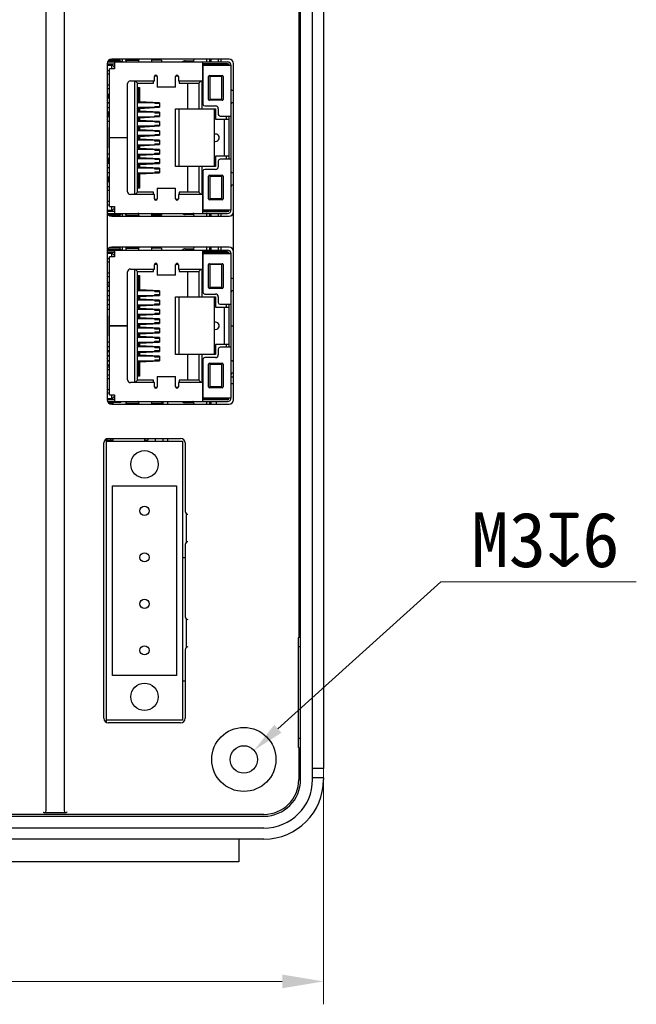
# Model space of a CAD drawing. Header units: millimetres. Extents: x 14 to 562, y 27 to 318.
# Tile 11 of 16: x 109 to 176, y 80 to 188. Entities that reach past the tile are written whole.
import ezdxf

# ---------------------------------------------------------------- set-up
doc = ezdxf.new("R2010")
doc.units = ezdxf.units.MM
doc.header["$LTSCALE"] = 32.67
doc.header["$PDMODE"] = 3
doc.header["$PDSIZE"] = 8
doc.layers.get('0').update_dxf_attribs({"linetype": 'CONTINUOUS', "lineweight": 30})
doc.layers.get('Defpoints').update_dxf_attribs({"linetype": 'CONTINUOUS'})
doc.layers.add('00_COMPONENTS', color=7, linetype='CONTINUOUS')
doc.layers.add('51__DRAFT_DIMS', color=7, linetype='CONTINUOUS')
doc.styles.get("Standard").update_dxf_attribs({"font": 'simfang.ttf'})
doc.dimstyles.new('AM_ISO$3', dxfattribs={"dimtxt": 6, "dimasz": 3.5, "dimexe": 1, "dimexo": 1, "dimgap": 1.5, "dimtad": 1, "dimtoh": 1, "dimdsep": 46, "dimtxsty": 'STANDARD', "dimcen": 0, "dimclrd": 8, "dimclre": 8, "dimclrt": 7, "dimadec": 0, "dimazin": 2, "dimtp": 0.1, "dimtm": 0.1, "dimtfac": 0.71, "dimtofl": 0, "dimtmove": 1, "dimatfit": 0, "dimfxl": 1, "dimlwd": 15, "dimlwe": 15, "dimarcsym": 1})
doc.dimstyles.new('DIMSTYLE_2', dxfattribs={"dimtxt": 6, "dimasz": 4.5, "dimexe": 2.5, "dimexo": 0, "dimtad": 1, "dimdsep": 46, "dimtxsty": 'STANDARD', "dimblk": '_FILLED', "dimcen": 0.09, "dimclrd": 8, "dimclre": 8, "dimclrt": 7, "dimadec": 0, "dimazin": 0, "dimtp": 0.001, "dimtm": 0.001, "dimtfac": 1, "dimtmove": 1, "dimatfit": 2, "dimldrblk": '_FILLED', "dimfxl": 1, "dimtolj": 1, "dimlwd": 15, "dimlwe": 15, "dimarcsym": 0})

# ---------------------------------------------------------------- blocks, each defined once
blk = doc.blocks.new('_FILLED')
at = {"color": 0, "linetype": 'ByBlock'}
blk.add_solid([(0, 0), (-1, 0.167), (-1, -0.167)], dxfattribs=at)
blk = doc.blocks.new('*D5')
at = {"layer": '51__DRAFT_DIMS', "color": 8, "lineweight": 15, "transparency": 16777216}
for p, q in [((36.8, 179.16), (36.8, 80.11)), ((142.3, 105.86), (142.3, 80.11)), ((41.3, 82.61), (137.8, 82.61))]:
    blk.add_line(p, q, dxfattribs=at)
at = {"layer": 'Defpoints', "color": 0, "lineweight": 15, "transparency": 16777216}
for p in [(36.8, 179.16), (142.3, 105.86), (142.3, 82.61)]:
    blk.add_point(p, dxfattribs=at)
at = {"layer": '51__DRAFT_DIMS', "color": 8, "lineweight": 15, "transparency": 16777216, "xscale": 4.5, "yscale": 4.5, "zscale": 4.5, "rotation": 180}
blk.add_blockref('_FILLED', (36.8, 82.61), dxfattribs=at)
at = {"layer": '51__DRAFT_DIMS', "color": 8, "lineweight": 15, "transparency": 16777216, "xscale": 4.5, "yscale": 4.5, "zscale": 4.5}
blk.add_blockref('_FILLED', (142.3, 82.61), dxfattribs=at)
at = {"layer": '51__DRAFT_DIMS', "color": 7, "transparency": 16777216, "insert": (89.63, 89.34), "char_height": 6, "attachment_point": 2}
blk.add_mtext('\\A1;105.5', dxfattribs=at)
blk = doc.blocks.new('*D13')
at = {"layer": '51__DRAFT_DIMS', "color": 8, "linetype": 'ByBlock', "lineweight": 15}
for p in [(137.31, 110.21), (176.45, 126.26)]:
    blk.add_line(p, (155.1, 126.26), dxfattribs=at)
at = {"layer": '51__DRAFT_DIMS', "color": 8}
blk.add_solid([(136.92, 110.64), (137.7, 109.77), (134.72, 107.86)], dxfattribs=at)
at = {"layer": 'Defpoints', "color": 0}
for p in [(134.72, 107.86), (132.49, 105.85)]:
    blk.add_point(p, dxfattribs=at)
at = {"layer": '51__DRAFT_DIMS', "color": 7, "insert": (166.53, 130.82), "char_height": 6, "attachment_point": 5}
blk.add_mtext('\\A1;{M3{\\fgdt;x}6}', dxfattribs=at)

msp = doc.modelspace()

# ---------------------------------------------------------------- linework, layer by layer
at = {"layer": '00_COMPONENTS', "color": 7}
for p, q in [((112.001, 101.283), (112.001, 291.034)), ((114.001, 291.034), (114.001, 101.283)), ((139.801, 104.659), (139.801, 287.659)), ((141.101, 104.659), (141.101, 287.659)), ((142.301, 287.659), (142.301, 105.859)), ((139.601, 272.159), (139.601, 120.159)), ((118.671, 182.871), (118.671, 146.161)), ((118.709, 183.059), (131.811, 183.059)), ((118.765, 183.159), (120.021, 183.159)), ((118.878, 183.274), (120.071, 183.274)), ((118.895, 183.284), (120.071, 183.284)), ((131.983, 183.371), (119.171, 183.371)), ((119.299, 183.284), (119.299, 183.371)), ((119.421, 183.284), (119.421, 183.274)), ((119.461, 183.059), (119.461, 182.309)), ((119.515, 183.274), (119.515, 183.284)), ((119.559, 183.284), (119.559, 183.274)), ((119.599, 183.371), (119.599, 183.284)), ((119.686, 183.274), (119.686, 183.284)), ((119.861, 183.274), (119.861, 183.284)), ((120.021, 183.274), (120.021, 183.284)), ((120.071, 183.174), (120.071, 183.371)), ((120.321, 183.371), (120.321, 183.059)), ((120.711, 183.371), (120.711, 183.059)), ((122.153, 183.232), (120.811, 183.232)), ((122.148, 183.17), (122.164, 183.371)), ((123.509, 183.371), (123.525, 183.17)), ((124.601, 183.259), (123.518, 183.259)), ((124.601, 183.259), (124.601, 183.059)), ((127.198, 183.184), (128.124, 183.184)), ((128.147, 183.17), (128.162, 183.371)), ((129.131, 180.989), (129.131, 183.059)), ((129.51, 183.371), (129.526, 183.17)), ((129.851, 183.371), (129.851, 183.059)), ((130.026, 183.059), (130.026, 183.371)), ((130.826, 183.059), (130.826, 183.371)), ((131.101, 183.371), (131.101, 183.059)), ((132.483, 146.161), (132.483, 182.871)), ((118.671, 182.859), (119.461, 182.859)), ((118.671, 182.784), (119.151, 182.784)), ((118.671, 182.714), (119.151, 182.714)), ((118.941, 182.1), (118.671, 182.1)), ((118.741, 182.774), (119.151, 182.774)), ((118.741, 182.714), (118.741, 182.774)), ((118.851, 182.774), (118.851, 182.784)), ((119.461, 182.309), (118.941, 182.309)), ((118.941, 167.259), (118.941, 182.309)), ((119.461, 182.809), (119.151, 182.809)), ((119.151, 182.809), (119.451, 182.509)), ((119.151, 182.809), (119.151, 182.309)), ((119.299, 182.809), (119.299, 182.859)), ((119.451, 182.509), (119.461, 182.509)), ((119.451, 182.509), (119.451, 182.309)), ((131.811, 182.859), (129.131, 182.859)), ((129.131, 182.834), (131.811, 182.834)), ((131.701, 182.809), (129.131, 182.809)), ((132.211, 182.659), (129.141, 182.659)), ((129.141, 182.659), (129.141, 178.454)), ((129.851, 182.859), (129.851, 182.834)), ((130.026, 182.834), (130.026, 182.859)), ((130.826, 182.834), (130.826, 182.859)), ((131.101, 182.859), (131.101, 182.834)), ((131.701, 182.809), (131.851, 182.659)), ((131.701, 182.659), (131.701, 182.809)), ((131.811, 182.834), (131.811, 182.699)), ((132.211, 166.909), (132.211, 182.659)), ((118.941, 181.734), (118.671, 181.734)), ((121.211, 180.989), (123.851, 180.989)), ((121.701, 168.579), (121.701, 180.989)), ((121.746, 180.989), (122.001, 180.734)), ((122.001, 180.734), (123.751, 180.734)), ((122.001, 168.834), (122.001, 180.734)), ((123.751, 180.734), (123.751, 180.989)), ((123.851, 180.989), (123.851, 181.459)), ((123.871, 181.534), (124.132, 181.534)), ((124.151, 181.459), (124.151, 180.309)), ((126.151, 180.309), (126.151, 181.459)), ((126.171, 181.534), (126.432, 181.534)), ((126.451, 181.459), (126.451, 180.989)), ((126.451, 180.989), (129.131, 180.989)), ((126.551, 180.989), (126.551, 180.734)), ((126.551, 180.734), (128.701, 180.734)), ((127.461, 180.734), (127.461, 177.934)), ((128.956, 180.989), (128.701, 180.734)), ((128.701, 180.734), (128.701, 177.934)), ((129.001, 180.989), (129.001, 177.934)), ((129.741, 178.969), (129.741, 181.469)), ((129.841, 181.569), (131.241, 181.569)), ((131.201, 181.469), (129.901, 181.469)), ((129.901, 181.469), (129.901, 178.969)), ((131.201, 178.969), (131.201, 181.469)), ((131.341, 181.469), (131.341, 178.969)), ((118.941, 180.534), (118.671, 180.534)), ((118.671, 180.167), (118.941, 180.167)), ((120.911, 174.794), (120.911, 180.689)), ((122.001, 180.284), (122.201, 180.284)), ((122.091, 180.284), (122.091, 178.609)), ((122.201, 180.284), (122.201, 178.718)), ((126.151, 180.309), (124.151, 180.309)), ((132.323, 179.972), (132.483, 179.959)), ((118.671, 179.554), (118.941, 179.554)), ((118.671, 179.434), (118.941, 179.434)), ((118.671, 179.284), (118.941, 179.284)), ((118.941, 179.094), (118.671, 179.094)), ((118.671, 178.594), (118.941, 178.594)), ((118.941, 178.589), (118.671, 178.589)), ((118.741, 179.444), (118.741, 179.554)), ((118.941, 179.444), (118.741, 179.444)), ((118.741, 179.274), (118.941, 179.274)), ((118.741, 179.094), (118.741, 179.274)), ((118.741, 178.589), (118.741, 178.594)), ((118.851, 179.434), (118.851, 179.444)), ((118.851, 179.274), (118.851, 179.284)), ((123.856, 178.609), (122.001, 178.609)), ((124.401, 178.604), (122.201, 178.718)), ((123.061, 178.609), (123.061, 178.674)), ((123.361, 178.658), (123.361, 178.609)), ((123.856, 178.609), (123.921, 178.509)), ((124.401, 178.604), (124.401, 178.103)), ((131.241, 178.869), (129.841, 178.869)), ((131.201, 178.969), (129.901, 178.969)), ((132.483, 178.608), (132.323, 178.595)), ((118.671, 178.089), (118.941, 178.089)), ((118.671, 178.079), (118.941, 178.079)), ((118.941, 177.579), (118.671, 177.579)), ((118.741, 178.079), (118.741, 178.089)), ((118.741, 177.444), (118.741, 177.579)), ((122.001, 178.109), (123.856, 178.109)), ((123.856, 177.579), (122.001, 177.579)), ((122.091, 178.109), (122.091, 177.579)), ((122.201, 177.989), (124.401, 178.103)), ((122.201, 177.989), (122.201, 177.698)), ((124.401, 177.584), (122.201, 177.698)), ((123.061, 178.033), (123.061, 178.109)), ((123.061, 177.579), (123.061, 177.654)), ((123.361, 178.109), (123.361, 178.049)), ((123.361, 177.638), (123.361, 177.579)), ((123.856, 178.109), (123.921, 178.209)), ((123.856, 177.579), (123.921, 177.479)), ((124.401, 178.509), (123.921, 178.509)), ((123.921, 178.209), (124.401, 178.209)), ((124.401, 177.584), (124.401, 177.083)), ((126.151, 177.934), (130.501, 177.934)), ((126.151, 171.634), (126.151, 177.934)), ((126.551, 171.634), (126.551, 177.934)), ((129.341, 178.254), (130.511, 178.254)), ((130.401, 171.634), (130.401, 177.934)), ((130.501, 177.934), (130.501, 176.814)), ((130.811, 177.954), (130.811, 177.334)), ((118.671, 177.434), (118.941, 177.434)), ((118.671, 177.284), (118.941, 177.284)), ((118.941, 177.064), (118.671, 177.064)), ((118.671, 176.584), (118.941, 176.584)), ((118.941, 177.444), (118.741, 177.444)), ((118.741, 177.274), (118.941, 177.274)), ((118.741, 177.064), (118.741, 177.274)), ((118.851, 177.434), (118.851, 177.444)), ((118.851, 177.274), (118.851, 177.284)), ((122.001, 177.079), (123.856, 177.079)), ((123.856, 176.569), (122.001, 176.569)), ((122.091, 177.079), (122.091, 176.569)), ((122.201, 176.969), (124.401, 177.083)), ((122.201, 176.969), (122.201, 176.678)), ((124.401, 176.564), (122.201, 176.678)), ((123.061, 177.013), (123.061, 177.079)), ((123.061, 176.569), (123.061, 176.634)), ((123.361, 177.079), (123.361, 177.029)), ((123.361, 176.618), (123.361, 176.569)), ((123.856, 177.079), (123.921, 177.179)), ((123.921, 176.469), (123.856, 176.569)), ((124.401, 177.479), (123.921, 177.479)), ((123.921, 177.179), (124.401, 177.179)), ((124.401, 176.469), (123.921, 176.469)), ((124.401, 176.564), (124.401, 176.063)), ((130.401, 177.449), (130.501, 177.449)), ((130.501, 177.409), (130.401, 177.409)), ((130.401, 177.184), (130.501, 177.184)), ((130.501, 176.814), (132.001, 176.814)), ((131.011, 177.134), (132.211, 177.134)), ((131.501, 172.754), (131.501, 176.814)), ((131.701, 176.814), (131.701, 177.134)), ((132.001, 172.434), (132.001, 177.134)), ((132.001, 176.734), (132.011, 176.734)), ((132.011, 172.434), (132.011, 177.134)), ((118.941, 175.884), (118.901, 175.884)), ((118.901, 173.684), (118.901, 175.884)), ((122.001, 176.069), (123.856, 176.069)), ((122.001, 175.634), (122.091, 175.634)), ((123.856, 175.549), (122.001, 175.549)), ((122.091, 175.549), (122.091, 176.069)), ((122.201, 175.949), (124.401, 176.063)), ((122.201, 175.949), (122.201, 175.658)), ((124.401, 175.544), (122.201, 175.658)), ((123.061, 175.993), (123.061, 176.069)), ((123.061, 175.549), (123.061, 175.614)), ((123.361, 176.069), (123.361, 176.009)), ((123.361, 175.598), (123.361, 175.549)), ((123.921, 176.169), (123.856, 176.069)), ((123.856, 175.549), (123.921, 175.449)), ((123.921, 176.169), (124.401, 176.169)), ((124.401, 175.449), (123.921, 175.449)), ((124.401, 175.544), (124.401, 175.043)), ((132.001, 175.474), (132.011, 175.474)), ((118.941, 174.794), (120.911, 174.794)), ((120.911, 174.774), (118.941, 174.774)), ((119.141, 174.774), (119.141, 174.792)), ((119.151, 174.794), (119.151, 174.774)), ((119.451, 174.794), (119.451, 174.774)), ((120.911, 168.879), (120.911, 174.774)), ((122.001, 175.049), (123.856, 175.049)), ((123.856, 174.519), (122.001, 174.519)), ((122.091, 174.519), (122.091, 175.049)), ((122.201, 174.929), (124.401, 175.043)), ((122.201, 174.929), (122.201, 174.638)), ((124.401, 174.524), (122.201, 174.638)), ((123.061, 174.973), (123.061, 175.049)), ((123.061, 174.519), (123.061, 174.594)), ((123.361, 175.049), (123.361, 174.989)), ((123.361, 174.578), (123.361, 174.519)), ((123.856, 175.049), (123.921, 175.149)), ((123.921, 174.419), (123.856, 174.519)), ((123.921, 175.149), (124.401, 175.149)), ((124.401, 174.419), (123.921, 174.419)), ((124.401, 174.524), (124.401, 174.023)), ((118.901, 173.684), (118.941, 173.684)), ((122.001, 174.019), (123.856, 174.019)), ((122.091, 173.934), (122.001, 173.934)), ((123.856, 173.499), (122.001, 173.499)), ((122.091, 173.499), (122.091, 174.019)), ((122.201, 173.909), (124.401, 174.023)), ((122.201, 173.909), (122.201, 173.618)), ((124.401, 173.504), (122.201, 173.618)), ((123.061, 173.953), (123.061, 174.019)), ((123.061, 173.499), (123.061, 173.574)), ((123.361, 174.019), (123.361, 173.969)), ((123.361, 173.558), (123.361, 173.499)), ((123.921, 174.119), (123.856, 174.019)), ((123.856, 173.499), (123.921, 173.399)), ((123.921, 174.119), (124.401, 174.119)), ((124.401, 173.399), (123.921, 173.399)), ((124.401, 173.504), (124.401, 173.003)), ((118.941, 172.984), (118.671, 172.984)), ((118.941, 172.504), (118.671, 172.504)), ((118.671, 172.434), (118.941, 172.434)), ((118.671, 172.284), (118.941, 172.284)), ((118.741, 172.504), (118.741, 172.444)), ((118.941, 172.444), (118.741, 172.444)), ((118.741, 172.274), (118.941, 172.274)), ((118.741, 172.274), (118.741, 171.989)), ((118.851, 172.444), (118.851, 172.434)), ((118.851, 172.284), (118.851, 172.274)), ((122.001, 172.999), (123.856, 172.999)), ((123.856, 172.489), (122.001, 172.489)), ((122.091, 172.999), (122.091, 172.489)), ((122.201, 172.889), (124.401, 173.003)), ((122.201, 172.889), (122.201, 172.598)), ((124.401, 172.484), (122.201, 172.598)), ((123.061, 172.933), (123.061, 172.999)), ((123.061, 172.489), (123.061, 172.554)), ((123.361, 172.999), (123.361, 172.949)), ((123.361, 172.538), (123.361, 172.489)), ((123.856, 172.999), (123.921, 173.099)), ((123.856, 172.489), (123.921, 172.389)), ((123.921, 173.099), (124.401, 173.099)), ((124.401, 172.389), (123.921, 172.389)), ((124.401, 172.484), (124.401, 171.983)), ((130.501, 172.384), (130.401, 172.384)), ((130.501, 172.329), (130.401, 172.329)), ((130.401, 172.119), (130.501, 172.119)), ((132.001, 172.754), (130.501, 172.754)), ((130.501, 172.754), (130.501, 171.634)), ((130.811, 172.234), (130.811, 171.614)), ((132.211, 172.434), (131.011, 172.434)), ((131.701, 172.434), (131.701, 172.754)), ((132.011, 172.834), (132.001, 172.834)), ((118.671, 171.989), (118.941, 171.989)), ((118.941, 171.489), (118.671, 171.489)), ((118.941, 171.479), (118.671, 171.479)), ((118.741, 171.489), (118.741, 171.479)), ((122.001, 171.989), (123.856, 171.989)), ((123.856, 171.459), (122.001, 171.459)), ((122.091, 171.989), (122.091, 171.459)), ((122.201, 171.869), (124.401, 171.983)), ((122.201, 171.869), (122.201, 171.578)), ((124.401, 171.464), (122.201, 171.578)), ((123.061, 171.913), (123.061, 171.989)), ((123.061, 171.459), (123.061, 171.534)), ((123.361, 171.989), (123.361, 171.929)), ((123.361, 171.518), (123.361, 171.459)), ((123.856, 171.989), (123.921, 172.089)), ((123.921, 171.359), (123.856, 171.459)), ((123.921, 171.059), (123.856, 170.959)), ((123.921, 172.089), (124.401, 172.089)), ((124.401, 171.359), (123.921, 171.359)), ((123.921, 171.059), (124.401, 171.059)), ((124.401, 171.464), (124.401, 170.963)), ((130.501, 171.634), (126.151, 171.634)), ((127.461, 171.634), (127.461, 168.834)), ((128.701, 171.634), (128.701, 168.834)), ((129.001, 171.634), (129.001, 168.579)), ((129.141, 171.114), (129.141, 166.909)), ((130.511, 171.314), (129.341, 171.314)), ((118.671, 170.979), (118.941, 170.979)), ((118.671, 170.974), (118.941, 170.974)), ((118.941, 170.474), (118.671, 170.474)), ((118.671, 170.434), (118.941, 170.434)), ((118.671, 170.284), (118.941, 170.284)), ((118.671, 170.014), (118.941, 170.014)), ((118.741, 170.979), (118.741, 170.974)), ((118.741, 170.474), (118.741, 170.444)), ((118.941, 170.444), (118.741, 170.444)), ((118.741, 170.274), (118.941, 170.274)), ((118.741, 170.274), (118.741, 170.014)), ((118.851, 170.444), (118.851, 170.434)), ((118.851, 170.284), (118.851, 170.274)), ((122.001, 170.959), (123.856, 170.959)), ((122.091, 170.959), (122.091, 169.284)), ((122.201, 170.849), (124.401, 170.963)), ((122.201, 170.849), (122.201, 169.284)), ((123.061, 170.893), (123.061, 170.959)), ((123.361, 170.959), (123.361, 170.909)), ((129.741, 168.099), (129.741, 170.599)), ((129.841, 170.699), (131.241, 170.699)), ((129.901, 170.599), (131.201, 170.599)), ((129.901, 170.599), (129.901, 168.099)), ((131.201, 168.099), (131.201, 170.599)), ((131.341, 170.599), (131.341, 168.099)), ((132.323, 170.972), (132.483, 170.959)), ((118.941, 169.4), (118.671, 169.4)), ((118.671, 169.034), (118.941, 169.034)), ((122.201, 169.284), (122.001, 169.284)), ((124.151, 169.261), (126.151, 169.261)), ((124.151, 169.261), (124.151, 168.108)), ((126.151, 168.108), (126.151, 169.261)), ((132.483, 169.608), (132.323, 169.595)), ((118.671, 167.834), (118.941, 167.834)), ((123.851, 168.579), (121.211, 168.579)), ((121.746, 168.579), (122.001, 168.834)), ((123.751, 168.834), (122.001, 168.834)), ((123.751, 168.579), (123.751, 168.834)), ((123.851, 168.108), (123.851, 168.579)), ((124.132, 168.034), (123.871, 168.034)), ((126.432, 168.034), (126.171, 168.034)), ((129.131, 168.579), (126.451, 168.579)), ((126.451, 168.579), (126.451, 168.108)), ((128.701, 168.834), (126.551, 168.834)), ((126.551, 168.834), (126.551, 168.579)), ((128.956, 168.579), (128.701, 168.834)), ((129.131, 166.509), (129.131, 168.579)), ((131.241, 167.999), (129.841, 167.999)), ((131.201, 168.099), (129.901, 168.099)), ((118.671, 167.467), (118.941, 167.467)), ((118.671, 166.854), (119.151, 166.854)), ((118.671, 166.784), (119.151, 166.784)), ((118.741, 166.774), (119.151, 166.774)), ((118.741, 166.774), (118.741, 166.709)), ((118.851, 166.784), (118.851, 166.774)), ((118.941, 167.259), (119.461, 167.259)), ((119.151, 167.259), (119.151, 166.759)), ((119.151, 166.759), (119.451, 167.059)), ((119.151, 166.759), (119.461, 166.759)), ((119.451, 167.259), (119.451, 167.059)), ((119.451, 167.059), (119.461, 167.059)), ((119.461, 167.259), (119.461, 166.509)), ((129.131, 166.759), (131.701, 166.759)), ((129.131, 166.734), (131.811, 166.734)), ((129.141, 166.909), (132.211, 166.909)), ((131.101, 166.734), (131.101, 166.709)), ((131.701, 166.759), (131.701, 166.909)), ((131.701, 166.759), (131.851, 166.909)), ((131.811, 166.869), (131.811, 166.734)), ((119.461, 166.709), (118.671, 166.709)), ((118.717, 166.509), (131.811, 166.509)), ((120.021, 166.409), (118.776, 166.409)), ((118.932, 166.274), (120.071, 166.274)), ((118.98, 166.284), (120.071, 166.284)), ((119.171, 166.211), (131.983, 166.211)), ((119.299, 166.284), (119.299, 166.409)), ((119.421, 166.274), (119.421, 166.284)), ((119.515, 166.274), (119.515, 166.284)), ((119.559, 166.284), (119.559, 166.274)), ((119.599, 166.409), (119.599, 166.284)), ((119.686, 166.274), (119.686, 166.284)), ((119.861, 166.274), (119.861, 166.284)), ((120.021, 166.284), (120.021, 166.274)), ((120.071, 166.413), (120.071, 166.211)), ((120.321, 166.509), (120.321, 166.211)), ((120.711, 166.509), (120.711, 166.211)), ((120.811, 166.335), (122.153, 166.335)), ((122.163, 166.211), (122.148, 166.397)), ((123.525, 166.397), (123.51, 166.211)), ((124.601, 166.309), (123.518, 166.309)), ((124.601, 166.509), (124.601, 166.309)), ((128.124, 166.384), (127.198, 166.384)), ((128.163, 166.211), (128.148, 166.397)), ((131.811, 166.709), (129.131, 166.709)), ((129.525, 166.397), (129.51, 166.211)), ((129.851, 166.509), (129.851, 166.211)), ((130.026, 166.211), (130.026, 166.509)), ((130.826, 166.211), (130.826, 166.509)), ((131.101, 166.509), (131.101, 166.211)), ((118.71, 162.509), (131.811, 162.509)), ((118.765, 162.609), (120.021, 162.609)), ((118.964, 162.774), (120.071, 162.774)), ((119.128, 162.784), (120.071, 162.784)), ((131.983, 162.821), (119.171, 162.821)), ((119.421, 162.774), (119.421, 162.784)), ((119.461, 162.509), (119.461, 161.759)), ((119.515, 162.774), (119.515, 162.784)), ((119.559, 162.784), (119.559, 162.774)), ((119.686, 162.774), (119.686, 162.784)), ((119.861, 162.774), (119.861, 162.784)), ((120.021, 162.784), (120.021, 162.774)), ((120.071, 162.821), (120.071, 162.674)), ((120.321, 162.821), (120.321, 162.509)), ((120.711, 162.821), (120.711, 162.509)), ((122.153, 162.682), (120.811, 162.682)), ((122.148, 162.62), (122.164, 162.821)), ((123.509, 162.821), (123.525, 162.62)), ((124.601, 162.709), (123.518, 162.709)), ((124.601, 162.709), (124.601, 162.509)), ((127.198, 162.634), (128.124, 162.634)), ((128.147, 162.62), (128.162, 162.821)), ((129.131, 160.439), (129.131, 162.509)), ((129.51, 162.821), (129.526, 162.62)), ((129.851, 162.821), (129.851, 162.509)), ((130.026, 162.509), (130.026, 162.821)), ((130.826, 162.509), (130.826, 162.821)), ((131.101, 162.821), (131.101, 162.509)), ((118.671, 162.309), (119.461, 162.309)), ((118.671, 162.284), (119.461, 162.284)), ((118.671, 162.164), (119.151, 162.164)), ((118.941, 161.55), (118.671, 161.55)), ((118.741, 162.274), (119.461, 162.274)), ((118.741, 162.274), (118.741, 162.164)), ((118.851, 162.284), (118.851, 162.274)), ((119.461, 161.759), (118.941, 161.759)), ((118.941, 146.709), (118.941, 161.759)), ((119.461, 162.259), (119.151, 162.259)), ((119.151, 162.259), (119.451, 161.959)), ((119.151, 162.259), (119.151, 161.759)), ((119.299, 162.284), (119.299, 162.309)), ((119.421, 162.274), (119.421, 162.284)), ((119.451, 161.959), (119.461, 161.959)), ((119.451, 161.959), (119.451, 161.759)), ((131.811, 162.309), (129.131, 162.309)), ((129.131, 162.284), (131.811, 162.284)), ((131.701, 162.259), (129.131, 162.259)), ((132.211, 162.109), (129.141, 162.109)), ((129.141, 162.109), (129.141, 157.904)), ((129.851, 162.309), (129.851, 162.284)), ((130.026, 162.284), (130.026, 162.309)), ((130.826, 162.284), (130.826, 162.309)), ((131.101, 162.309), (131.101, 162.284)), ((131.701, 162.259), (131.851, 162.109)), ((131.701, 162.109), (131.701, 162.259)), ((131.811, 162.284), (131.811, 162.149)), ((132.211, 146.359), (132.211, 162.109)), ((118.941, 161.184), (118.671, 161.184)), ((121.211, 160.439), (123.851, 160.439)), ((121.701, 148.029), (121.701, 160.439)), ((121.746, 160.439), (122.001, 160.184)), ((123.751, 160.184), (123.751, 160.439)), ((123.851, 160.439), (123.851, 160.909)), ((123.871, 160.984), (124.132, 160.984)), ((124.151, 160.909), (124.151, 159.759)), ((126.151, 159.759), (126.151, 160.909)), ((126.171, 160.984), (126.432, 160.984)), ((126.451, 160.909), (126.451, 160.439)), ((126.451, 160.439), (129.131, 160.439)), ((126.551, 160.439), (126.551, 160.184)), ((128.956, 160.439), (128.701, 160.184)), ((129.001, 160.439), (129.001, 157.384)), ((129.741, 158.419), (129.741, 160.919)), ((129.841, 161.019), (131.241, 161.019)), ((131.201, 160.919), (129.901, 160.919)), ((129.901, 160.919), (129.901, 158.419)), ((131.201, 158.419), (131.201, 160.919)), ((131.341, 160.919), (131.341, 158.419)), ((118.941, 159.984), (118.671, 159.984)), ((118.671, 159.617), (118.941, 159.617)), ((120.911, 154.244), (120.911, 160.139)), ((122.001, 160.184), (123.751, 160.184)), ((122.001, 148.284), (122.001, 160.184)), ((122.001, 159.734), (122.201, 159.734)), ((122.091, 159.734), (122.091, 158.059)), ((122.201, 159.734), (122.201, 158.168)), ((126.151, 159.759), (124.151, 159.759)), ((126.551, 160.184), (128.701, 160.184)), ((127.461, 160.184), (127.461, 157.384)), ((128.701, 160.184), (128.701, 157.384)), ((132.323, 159.422), (132.483, 159.409)), ((118.671, 159.004), (118.941, 159.004)), ((118.941, 158.544), (118.671, 158.544)), ((118.741, 158.544), (118.741, 159.004)), ((124.401, 158.054), (122.201, 158.168)), ((131.241, 158.319), (129.841, 158.319)), ((131.201, 158.419), (129.901, 158.419)), ((118.671, 158.044), (118.941, 158.044)), ((118.941, 158.039), (118.671, 158.039)), ((118.671, 157.539), (118.941, 157.539)), ((118.671, 157.529), (118.941, 157.529)), ((118.741, 158.039), (118.741, 158.044)), ((118.741, 157.529), (118.741, 157.539)), ((123.856, 158.059), (122.001, 158.059)), ((122.001, 157.559), (123.856, 157.559)), ((122.091, 157.559), (122.091, 157.029)), ((122.201, 157.439), (124.401, 157.553)), ((122.201, 157.439), (122.201, 157.148)), ((124.401, 157.034), (122.201, 157.148)), ((123.061, 158.059), (123.061, 158.124)), ((123.061, 157.483), (123.061, 157.559)), ((123.061, 157.029), (123.061, 157.104)), ((123.361, 158.108), (123.361, 158.059)), ((123.361, 157.559), (123.361, 157.499)), ((123.361, 157.088), (123.361, 157.029)), ((123.856, 158.059), (123.921, 157.959)), ((123.856, 157.559), (123.921, 157.659)), ((124.401, 157.959), (123.921, 157.959)), ((123.921, 157.659), (124.401, 157.659)), ((124.401, 158.054), (124.401, 157.553)), ((126.151, 157.384), (130.501, 157.384)), ((126.151, 151.084), (126.151, 157.384)), ((126.551, 151.084), (126.551, 157.384)), ((129.341, 157.704), (130.511, 157.704)), ((130.401, 151.084), (130.401, 157.384)), ((130.501, 157.384), (130.501, 156.264)), ((130.811, 157.404), (130.811, 156.784)), ((132.483, 158.058), (132.323, 158.045)), ((118.941, 157.029), (118.671, 157.029)), ((118.941, 156.514), (118.671, 156.514)), ((118.671, 156.034), (118.941, 156.034)), ((123.856, 157.029), (122.001, 157.029)), ((122.001, 156.529), (123.856, 156.529)), ((123.856, 156.019), (122.001, 156.019)), ((122.091, 156.529), (122.091, 156.019)), ((122.201, 156.419), (124.401, 156.533)), ((122.201, 156.419), (122.201, 156.128)), ((124.401, 156.014), (122.201, 156.128)), ((123.061, 156.463), (123.061, 156.529)), ((123.061, 156.019), (123.061, 156.084)), ((123.361, 156.529), (123.361, 156.479)), ((123.361, 156.068), (123.361, 156.019)), ((123.856, 157.029), (123.921, 156.929)), ((123.856, 156.529), (123.921, 156.629)), ((123.921, 155.919), (123.856, 156.019)), ((124.401, 156.929), (123.921, 156.929)), ((123.921, 156.629), (124.401, 156.629)), ((124.401, 157.034), (124.401, 156.533)), ((124.401, 156.014), (124.401, 155.513)), ((130.401, 156.899), (130.501, 156.899)), ((130.401, 156.634), (130.501, 156.634)), ((130.501, 156.264), (132.001, 156.264)), ((131.011, 156.584), (132.211, 156.584)), ((131.501, 152.204), (131.501, 156.264)), ((131.701, 156.264), (131.701, 156.584)), ((132.001, 151.884), (132.001, 156.584)), ((132.001, 156.184), (132.011, 156.184)), ((132.011, 151.884), (132.011, 156.584)), ((118.941, 155.334), (118.901, 155.334)), ((118.901, 153.134), (118.901, 155.334)), ((122.001, 155.519), (123.856, 155.519)), ((122.001, 155.084), (122.091, 155.084)), ((123.856, 154.999), (122.001, 154.999)), ((122.091, 154.999), (122.091, 155.519)), ((122.201, 155.399), (124.401, 155.513)), ((122.201, 155.399), (122.201, 155.108)), ((124.401, 154.994), (122.201, 155.108)), ((123.061, 155.443), (123.061, 155.519)), ((123.061, 154.999), (123.061, 155.064)), ((123.361, 155.519), (123.361, 155.459)), ((123.361, 155.048), (123.361, 154.999)), ((123.921, 155.619), (123.856, 155.519)), ((123.856, 154.999), (123.921, 154.899)), ((124.401, 155.919), (123.921, 155.919)), ((123.921, 155.619), (124.401, 155.619)), ((124.401, 154.899), (123.921, 154.899)), ((124.401, 154.994), (124.401, 154.493)), ((132.001, 154.924), (132.011, 154.924)), ((118.941, 154.244), (120.911, 154.244)), ((120.911, 154.224), (118.941, 154.224)), ((119.141, 154.224), (119.141, 154.242)), ((119.151, 154.244), (119.151, 154.224)), ((119.451, 154.244), (119.451, 154.224)), ((120.911, 148.329), (120.911, 154.224)), ((122.001, 154.499), (123.856, 154.499)), ((123.856, 153.969), (122.001, 153.969)), ((122.091, 153.969), (122.091, 154.499)), ((122.201, 154.379), (124.401, 154.493)), ((122.201, 154.379), (122.201, 154.088)), ((124.401, 153.974), (122.201, 154.088)), ((123.061, 154.423), (123.061, 154.499)), ((123.061, 153.969), (123.061, 154.044)), ((123.361, 154.499), (123.361, 154.439)), ((123.361, 154.028), (123.361, 153.969)), ((123.856, 154.499), (123.921, 154.599)), ((123.921, 153.869), (123.856, 153.969)), ((123.921, 154.599), (124.401, 154.599)), ((124.401, 153.869), (123.921, 153.869)), ((124.401, 153.974), (124.401, 153.473)), ((132.211, 154.249), (132.483, 154.249)), ((118.901, 153.134), (118.941, 153.134)), ((122.001, 153.469), (123.856, 153.469)), ((122.091, 153.384), (122.001, 153.384)), ((123.856, 152.949), (122.001, 152.949)), ((122.091, 152.949), (122.091, 153.469)), ((122.201, 153.359), (124.401, 153.473)), ((122.201, 153.359), (122.201, 153.068)), ((124.401, 152.954), (122.201, 153.068)), ((123.061, 153.403), (123.061, 153.469)), ((123.061, 152.949), (123.061, 153.024)), ((123.361, 153.469), (123.361, 153.419)), ((123.361, 153.008), (123.361, 152.949)), ((123.921, 153.569), (123.856, 153.469)), ((123.856, 152.949), (123.921, 152.849)), ((123.921, 153.569), (124.401, 153.569)), ((124.401, 152.849), (123.921, 152.849)), ((124.401, 152.954), (124.401, 152.453)), ((118.941, 152.434), (118.671, 152.434)), ((118.941, 151.954), (118.671, 151.954)), ((122.001, 152.449), (123.856, 152.449)), ((123.856, 151.939), (122.001, 151.939)), ((122.091, 152.449), (122.091, 151.939)), ((122.201, 152.339), (124.401, 152.453)), ((122.201, 152.339), (122.201, 152.048)), ((124.401, 151.934), (122.201, 152.048)), ((123.061, 152.383), (123.061, 152.449)), ((123.061, 151.939), (123.061, 152.004)), ((123.361, 152.449), (123.361, 152.399)), ((123.361, 151.988), (123.361, 151.939)), ((123.856, 152.449), (123.921, 152.549)), ((123.856, 151.939), (123.921, 151.839)), ((123.921, 152.549), (124.401, 152.549)), ((124.401, 151.839), (123.921, 151.839)), ((124.401, 151.934), (124.401, 151.433)), ((130.501, 151.834), (130.401, 151.834)), ((132.001, 152.204), (130.501, 152.204)), ((130.501, 152.204), (130.501, 151.084)), ((130.811, 151.684), (130.811, 151.064)), ((132.211, 151.884), (131.011, 151.884)), ((131.701, 151.884), (131.701, 152.204)), ((132.011, 152.284), (132.001, 152.284)), ((118.941, 151.484), (118.671, 151.484)), ((118.671, 151.439), (118.941, 151.439)), ((118.941, 150.939), (118.671, 150.939)), ((118.671, 150.934), (118.701, 150.934)), ((118.941, 150.929), (118.671, 150.929)), ((122.001, 151.439), (123.856, 151.439)), ((123.856, 150.909), (122.001, 150.909)), ((122.091, 151.439), (122.091, 150.909)), ((122.201, 151.319), (124.401, 151.433)), ((122.201, 151.319), (122.201, 151.028)), ((124.401, 150.914), (122.201, 151.028)), ((123.061, 151.363), (123.061, 151.439)), ((123.061, 150.909), (123.061, 150.984)), ((123.361, 151.439), (123.361, 151.379)), ((123.361, 150.968), (123.361, 150.909)), ((123.856, 151.439), (123.921, 151.539)), ((123.921, 150.809), (123.856, 150.909)), ((123.921, 151.539), (124.401, 151.539)), ((124.401, 150.809), (123.921, 150.809)), ((124.401, 150.914), (124.401, 150.413)), ((130.501, 151.084), (126.151, 151.084)), ((127.461, 151.084), (127.461, 148.284)), ((128.701, 151.084), (128.701, 148.284)), ((129.001, 151.084), (129.001, 148.029)), ((130.511, 150.764), (129.341, 150.764)), ((130.401, 151.569), (130.501, 151.569)), ((118.671, 150.429), (118.941, 150.429)), ((118.671, 150.424), (118.941, 150.424)), ((118.941, 149.924), (118.671, 149.924)), ((118.941, 149.884), (118.671, 149.884)), ((118.671, 149.734), (118.941, 149.734)), ((122.001, 150.409), (123.856, 150.409)), ((122.091, 150.409), (122.091, 148.734)), ((122.201, 150.299), (124.401, 150.413)), ((122.201, 150.299), (122.201, 148.734)), ((123.061, 150.343), (123.061, 150.409)), ((123.361, 150.409), (123.361, 150.359)), ((123.921, 150.509), (123.856, 150.409)), ((123.921, 150.509), (124.401, 150.509)), ((129.141, 150.564), (129.141, 146.359)), ((129.741, 147.549), (129.741, 150.049)), ((129.841, 150.149), (131.241, 150.149)), ((129.901, 150.049), (131.201, 150.049)), ((129.901, 150.049), (129.901, 147.549)), ((131.201, 147.549), (131.201, 150.049)), ((131.341, 150.049), (131.341, 147.549)), ((132.323, 150.422), (132.483, 150.409)), ((118.701, 149.484), (118.671, 149.484)), ((118.671, 149.464), (118.941, 149.464)), ((118.941, 148.85), (118.671, 148.85)), ((118.671, 148.484), (118.941, 148.484)), ((122.201, 148.734), (122.001, 148.734)), ((124.151, 148.711), (126.151, 148.711)), ((124.151, 148.711), (124.151, 147.558)), ((126.151, 147.558), (126.151, 148.711)), ((132.211, 148.659), (132.483, 148.659)), ((132.483, 149.058), (132.323, 149.045)), ((123.851, 148.029), (121.211, 148.029)), ((121.746, 148.029), (122.001, 148.284)), ((123.751, 148.284), (122.001, 148.284)), ((123.751, 148.029), (123.751, 148.284)), ((123.851, 147.558), (123.851, 148.029)), ((124.132, 147.484), (123.871, 147.484)), ((126.432, 147.484), (126.171, 147.484)), ((129.131, 148.029), (126.451, 148.029)), ((126.451, 148.029), (126.451, 147.558)), ((128.701, 148.284), (126.551, 148.284)), ((126.551, 148.284), (126.551, 148.029)), ((128.956, 148.029), (128.701, 148.284)), ((129.131, 145.959), (129.131, 148.029)), ((131.241, 147.449), (129.841, 147.449)), ((131.201, 147.549), (129.901, 147.549)), ((132.483, 147.909), (132.211, 147.909)), ((118.671, 147.284), (118.941, 147.284)), ((118.671, 146.917), (118.941, 146.917)), ((118.671, 146.304), (119.151, 146.304)), ((118.941, 146.709), (119.461, 146.709)), ((119.151, 146.709), (119.151, 146.209)), ((119.151, 146.209), (119.451, 146.509)), ((119.451, 146.709), (119.451, 146.509)), ((119.451, 146.509), (119.461, 146.509)), ((119.461, 146.709), (119.461, 145.959)), ((129.141, 146.359), (132.211, 146.359)), ((131.701, 146.209), (131.701, 146.359)), ((131.701, 146.209), (131.851, 146.359)), ((131.811, 146.319), (131.811, 146.184)), ((118.701, 146.284), (118.671, 146.284)), ((119.461, 146.159), (118.671, 146.159)), ((118.716, 145.959), (131.811, 145.959)), ((120.021, 145.859), (118.775, 145.859)), ((118.914, 145.734), (119.317, 145.734)), ((119.093, 145.734), (119.093, 145.859)), ((119.151, 146.209), (119.461, 146.209)), ((119.171, 145.661), (131.983, 145.661)), ((119.317, 145.734), (119.317, 145.859)), ((120.711, 145.959), (120.711, 145.661)), ((120.811, 145.785), (122.153, 145.785)), ((122.163, 145.661), (122.148, 145.847)), ((123.525, 145.847), (123.51, 145.661)), ((124.601, 145.759), (123.518, 145.759)), ((123.951, 145.661), (123.951, 145.759)), ((124.601, 145.959), (124.601, 145.759)), ((124.751, 145.959), (124.751, 145.661)), ((125.251, 145.959), (125.251, 145.661)), ((128.124, 145.834), (127.198, 145.834)), ((128.163, 145.661), (128.148, 145.847)), ((129.131, 146.209), (131.701, 146.209)), ((129.131, 146.184), (131.811, 146.184)), ((131.811, 146.159), (129.131, 146.159)), ((129.525, 145.847), (129.51, 145.661)), ((129.851, 146.184), (129.851, 146.159)), ((129.851, 145.959), (129.851, 145.661)), ((130.026, 146.159), (130.026, 146.184)), ((130.026, 145.661), (130.026, 145.959)), ((130.601, 146.159), (130.601, 146.184)), ((130.601, 145.661), (130.601, 145.959)), ((118.301, 111.359), (118.301, 141.439)), ((118.601, 110.893), (118.601, 141.895)), ((118.601, 141.639), (126.901, 141.639)), ((119.317, 141.884), (118.602, 141.884)), ((118.602, 141.734), (119.317, 141.734)), ((118.652, 141.884), (118.652, 141.734)), ((118.701, 141.927), (118.701, 141.884)), ((118.701, 141.734), (118.701, 141.639)), ((118.801, 141.939), (126.701, 141.939)), ((119.093, 141.734), (119.093, 141.884)), ((119.317, 141.734), (119.317, 141.884)), ((122.751, 141.939), (122.751, 141.639)), ((123.101, 141.884), (122.751, 141.884)), ((122.751, 141.734), (123.101, 141.734)), ((123.101, 141.884), (123.101, 141.734)), ((123.951, 141.639), (123.951, 141.939)), ((124.751, 141.939), (124.751, 141.639)), ((125.251, 141.939), (125.251, 141.639)), ((126.901, 141.639), (126.901, 111.159)), ((127.201, 141.439), (127.201, 133.949)), ((119.251, 136.759), (126.251, 136.759)), ((119.251, 116.039), (119.251, 136.759)), ((126.251, 136.759), (126.251, 116.039)), ((127.291, 133.735), (127.291, 130.563)), ((127.201, 130.349), (127.201, 122.449)), ((127.201, 128.876), (126.901, 128.876)), ((127.291, 122.235), (127.291, 119.063)), ((139.601, 120.159), (139.532, 120.159)), ((139.532, 120.159), (139.532, 117.159)), ((127.201, 118.849), (127.201, 111.359)), ((139.801, 119.159), (139.532, 119.159)), ((139.535, 117.159), (139.532, 117.159)), ((139.535, 117.159), (139.535, 109.159)), ((126.251, 116.039), (119.251, 116.039)), ((127.201, 115.409), (126.901, 115.409)), ((126.901, 111.159), (118.601, 111.159)), ((126.701, 110.859), (118.801, 110.859)), ((139.801, 109.159), (139.532, 109.159)), ((139.532, 109.159), (139.532, 108.159)), ((139.601, 108.159), (139.532, 108.159)), ((139.601, 108.159), (139.601, 104.659)), ((142.301, 105.859), (141.101, 105.859)), ((142.301, 104.859), (141.101, 104.859)), ((142.301, 104.859), (142.301, 104.659)), ((135.801, 100.859), (44.801, 100.859)), ((44.801, 100.659), (135.801, 100.659)), ((114.069, 101.015), (111.934, 101.015)), ((135.801, 99.359), (70.801, 99.359)), ((135.801, 98.159), (70.801, 98.159)), ((133.051, 98.159), (133.051, 95.659)), ((133.051, 95.659), (73.551, 95.659))]:
    msp.add_line(p, q, dxfattribs=at)
for centre, radius in [((122.751, 139.099), 1.5), ((122.751, 134.019), 0.5), ((122.751, 128.939), 0.5), ((122.751, 123.859), 0.5), ((122.751, 118.779), 0.5), ((122.751, 113.699), 1.5), ((133.601, 106.859), 3.5), ((133.601, 106.859), 1.5)]:
    msp.add_circle(centre, radius, dxfattribs=at)
for centre, radius, start, end in [((119.171, 182.871), 0.5, 90, 180), ((120.021, 182.859), 0.3, 41.81031, 89.99785), ((127.198, 182.724), 0.46, 90, 133.22245), ((131.811, 182.659), 0.4, 0, 90), ((131.983, 182.871), 0.5, 0, 90), ((131.811, 182.659), 0.2, 0, 90), ((121.211, 180.689), 0.3, 90, 180), ((124.001, 181.459), 0.15, 0, 180), ((126.301, 181.459), 0.15, 0, 180), ((129.841, 181.469), 0.1, 90, 180), ((131.241, 181.469), 0.1, 0, 90), ((129.841, 178.969), 0.1, 180, 270), ((131.241, 178.969), 0.1, 270, 0), ((129.341, 178.454), 0.2, 180, 270), ((130.511, 177.954), 0.3, 0, 90), ((131.011, 177.334), 0.2, 180, 270), ((130.511, 174.784), 0.4, 254.03421, 105.96541), ((131.011, 172.234), 0.2, 90, 180), ((129.341, 171.114), 0.2, 90, 180), ((130.511, 171.614), 0.3, 270, 0), ((129.841, 170.599), 0.1, 90, 180), ((131.241, 170.599), 0.1, 0, 90), ((121.211, 168.879), 0.3, 180, 270), ((124.001, 168.108), 0.15, 180, 0), ((126.301, 168.108), 0.15, 180, 0), ((129.841, 168.099), 0.1, 180, 270), ((131.241, 168.099), 0.1, 270, 0), ((131.811, 166.909), 0.4, 270, 0), ((131.811, 166.909), 0.2, 270, 0), ((119.171, 166.711), 0.5, 180, 270), ((120.021, 166.709), 0.3, 270.00215, 318.18969), ((127.198, 166.844), 0.46, 226.77754, 270), ((128.124, 166.844), 0.46, 270, 272.50948), ((131.983, 166.711), 0.5, 270, 0), ((119.171, 162.321), 0.5, 90, 180), ((120.021, 162.309), 0.3, 41.81031, 89.99785), ((127.198, 162.174), 0.46, 90, 133.22245), ((131.811, 162.109), 0.4, 0, 90), ((131.983, 162.321), 0.5, 0, 90), ((131.811, 162.109), 0.2, 0, 90), ((121.211, 160.139), 0.3, 90, 180), ((124.001, 160.909), 0.15, 0, 180), ((126.301, 160.909), 0.15, 0, 180), ((129.841, 160.919), 0.1, 90, 180), ((131.241, 160.919), 0.1, 0, 90), ((129.841, 158.419), 0.1, 180, 270), ((131.241, 158.419), 0.1, 270, 0), ((129.341, 157.904), 0.2, 180, 270), ((130.511, 157.404), 0.3, 0, 90), ((131.011, 156.784), 0.2, 180, 270), ((130.511, 154.234), 0.4, 254.03421, 105.96541), ((131.011, 151.684), 0.2, 90, 180), ((129.341, 150.564), 0.2, 90, 180), ((130.511, 151.064), 0.3, 270, 0), ((129.841, 150.049), 0.1, 90, 180), ((131.241, 150.049), 0.1, 0, 90), ((121.211, 148.329), 0.3, 180, 270), ((124.001, 147.558), 0.15, 180, 0), ((126.301, 147.558), 0.15, 180, 0), ((129.841, 147.549), 0.1, 180, 270), ((131.241, 147.549), 0.1, 270, 0), ((131.811, 146.359), 0.4, 270, 0), ((131.811, 146.359), 0.2, 270, 0), ((119.171, 146.161), 0.5, 180, 270), ((120.021, 146.159), 0.3, 270.00215, 318.18969), ((127.198, 146.294), 0.46, 226.77754, 270), ((128.124, 146.294), 0.46, 270, 272.50948), ((131.983, 146.161), 0.5, 270, 0), ((118.801, 141.439), 0.5, 90, 180), ((126.701, 141.439), 0.5, 0, 90), ((127.501, 133.949), 0.3, 180, 270), ((127.501, 130.349), 0.3, 90, 180), ((127.501, 122.449), 0.3, 180, 270), ((127.501, 118.849), 0.3, 90, 180), ((118.801, 111.359), 0.5, 180, 270), ((126.701, 111.359), 0.5, 270, 0), ((135.801, 104.659), 6.5, 270, 0), ((135.801, 104.659), 5.3, 270, 0), ((135.801, 104.659), 4, 270, 0), ((135.801, 104.659), 3.8, 270, 0), ((112.122, 101.696), 0.727, 234.68238, 238.41647)]:
    msp.add_arc(centre, radius, start, end, dxfattribs=at)
for centre, major_axis, ratio, start_param, end_param in [((111.701, 101.283), (0, 0.424), 0.7071068, -2.2546428, -1.5707963), ((114.301, 101.283), (0, 0.424), 0.7071068, -4.712389, -4.0285425), ((111.701, 101.01), (0.3, 0), 0.0251237, 0.6838464, 0.8028515), ((114.301, 101.01), (0.3, 0), 0.0251237, 2.3387412, 2.4577462)]:
    msp.add_ellipse(centre, major_axis=major_axis, ratio=ratio, start_param=start_param, end_param=end_param, dxfattribs=at)
for points, knots in [([(120.711, 183.187), (120.711, 183.201), (120.738, 183.221), (120.774, 183.23), (120.799, 183.232), (120.811, 183.232)], [0, 0, 0, 0, 0.3753313, 0.6681084, 1, 1, 1, 1]), ([(122.136, 183.08), (122.137, 183.086), (122.142, 183.115), (122.145, 183.145), (122.148, 183.17)], [0, 0, 0, 0, 0.1818352, 1, 1, 1, 1]), ([(123.525, 183.17), (123.526, 183.161), (123.529, 183.131), (123.533, 183.1), (123.537, 183.08)], [0, 0, 0, 0, 0.3160327, 1, 1, 1, 1]), ([(123.537, 183.08), (123.546, 183.077), (123.583, 183.066), (123.622, 183.06), (123.651, 183.059)], [0, 0, 0, 0, 0.2558664, 1, 1, 1, 1]), ([(128.136, 183.08), (128.137, 183.086), (128.142, 183.115), (128.145, 183.145), (128.147, 183.17)], [0, 0, 0, 0, 0.1817178, 1, 1, 1, 1]), ([(129.526, 183.17), (129.526, 183.161), (129.529, 183.131), (129.533, 183.1), (129.537, 183.08)], [0, 0, 0, 0, 0.3161293, 1, 1, 1, 1]), ([(129.537, 183.08), (129.546, 183.077), (129.583, 183.066), (129.622, 183.06), (129.65, 183.059)], [0, 0, 0, 0, 0.2559747, 1, 1, 1, 1]), ([(132.233, 179.984), (132.238, 179.983), (132.268, 179.978), (132.298, 179.975), (132.323, 179.972)], [0, 0, 0, 0, 0.1818353, 1, 1, 1, 1]), ([(132.233, 178.583), (132.23, 178.574), (132.219, 178.537), (132.213, 178.498), (132.212, 178.469)], [0, 0, 0, 0, 0.2558664, 1, 1, 1, 1]), ([(132.323, 178.595), (132.313, 178.594), (132.283, 178.591), (132.253, 178.587), (132.233, 178.583)], [0, 0, 0, 0, 0.3160326, 1, 1, 1, 1]), ([(132.233, 170.984), (132.238, 170.983), (132.268, 170.978), (132.298, 170.975), (132.323, 170.972)], [0, 0, 0, 0, 0.1818354, 1, 1, 1, 1]), ([(132.233, 169.583), (132.23, 169.574), (132.219, 169.537), (132.213, 169.498), (132.212, 169.469)], [0, 0, 0, 0, 0.2558664, 1, 1, 1, 1]), ([(132.323, 169.595), (132.313, 169.594), (132.283, 169.591), (132.253, 169.587), (132.233, 169.583)], [0, 0, 0, 0, 0.3160326, 1, 1, 1, 1]), ([(120.811, 166.335), (120.799, 166.335), (120.774, 166.337), (120.738, 166.346), (120.711, 166.366), (120.711, 166.38)], [0, 0, 0, 0, 0.3318916, 0.6246687, 1, 1, 1, 1]), ([(122.136, 166.487), (122.127, 166.49), (122.089, 166.501), (122.05, 166.507), (122.021, 166.508)], [0, 0, 0, 0, 0.2558664, 1, 1, 1, 1]), ([(122.148, 166.397), (122.147, 166.407), (122.144, 166.437), (122.14, 166.467), (122.136, 166.487)], [0, 0, 0, 0, 0.3160326, 1, 1, 1, 1]), ([(123.537, 166.487), (123.536, 166.482), (123.53, 166.452), (123.527, 166.422), (123.525, 166.397)], [0, 0, 0, 0, 0.1818353, 1, 1, 1, 1]), ([(128.136, 166.487), (128.127, 166.49), (128.089, 166.501), (128.05, 166.507), (128.021, 166.508)], [0, 0, 0, 0, 0.2558664, 1, 1, 1, 1]), ([(128.148, 166.397), (128.147, 166.407), (128.144, 166.437), (128.14, 166.467), (128.136, 166.487)], [0, 0, 0, 0, 0.3160326, 1, 1, 1, 1]), ([(129.537, 166.487), (129.536, 166.482), (129.53, 166.452), (129.527, 166.422), (129.525, 166.397)], [0, 0, 0, 0, 0.1818355, 1, 1, 1, 1]), ([(120.711, 162.637), (120.711, 162.651), (120.738, 162.671), (120.774, 162.68), (120.799, 162.682), (120.811, 162.682)], [0, 0, 0, 0, 0.3753313, 0.6681084, 1, 1, 1, 1]), ([(122.136, 162.53), (122.137, 162.536), (122.142, 162.565), (122.145, 162.595), (122.148, 162.62)], [0, 0, 0, 0, 0.1818352, 1, 1, 1, 1]), ([(123.525, 162.62), (123.526, 162.611), (123.529, 162.581), (123.533, 162.55), (123.537, 162.53)], [0, 0, 0, 0, 0.3160327, 1, 1, 1, 1]), ([(123.537, 162.53), (123.546, 162.527), (123.583, 162.516), (123.622, 162.51), (123.651, 162.509)], [0, 0, 0, 0, 0.2558664, 1, 1, 1, 1]), ([(128.136, 162.53), (128.137, 162.536), (128.142, 162.565), (128.145, 162.595), (128.147, 162.62)], [0, 0, 0, 0, 0.1817178, 1, 1, 1, 1]), ([(129.526, 162.62), (129.526, 162.611), (129.529, 162.581), (129.533, 162.55), (129.537, 162.53)], [0, 0, 0, 0, 0.3161293, 1, 1, 1, 1]), ([(129.537, 162.53), (129.546, 162.527), (129.583, 162.516), (129.622, 162.51), (129.65, 162.509)], [0, 0, 0, 0, 0.2559747, 1, 1, 1, 1]), ([(132.233, 159.434), (132.238, 159.433), (132.268, 159.428), (132.298, 159.425), (132.323, 159.422)], [0, 0, 0, 0, 0.1818353, 1, 1, 1, 1]), ([(132.233, 158.033), (132.23, 158.024), (132.219, 157.987), (132.213, 157.948), (132.212, 157.919)], [0, 0, 0, 0, 0.2558664, 1, 1, 1, 1]), ([(132.323, 158.045), (132.313, 158.044), (132.283, 158.041), (132.253, 158.037), (132.233, 158.033)], [0, 0, 0, 0, 0.3160326, 1, 1, 1, 1]), ([(132.233, 150.434), (132.238, 150.433), (132.268, 150.428), (132.298, 150.425), (132.323, 150.422)], [0, 0, 0, 0, 0.1818354, 1, 1, 1, 1]), ([(132.233, 149.033), (132.23, 149.024), (132.219, 148.987), (132.213, 148.948), (132.212, 148.919)], [0, 0, 0, 0, 0.2558664, 1, 1, 1, 1]), ([(132.323, 149.045), (132.313, 149.044), (132.283, 149.041), (132.253, 149.037), (132.233, 149.033)], [0, 0, 0, 0, 0.3160326, 1, 1, 1, 1]), ([(120.811, 145.785), (120.799, 145.785), (120.774, 145.787), (120.738, 145.796), (120.711, 145.816), (120.711, 145.83)], [0, 0, 0, 0, 0.3318916, 0.6246687, 1, 1, 1, 1]), ([(122.136, 145.937), (122.127, 145.94), (122.089, 145.951), (122.05, 145.957), (122.021, 145.958)], [0, 0, 0, 0, 0.2558664, 1, 1, 1, 1]), ([(122.148, 145.847), (122.147, 145.857), (122.144, 145.887), (122.14, 145.917), (122.136, 145.937)], [0, 0, 0, 0, 0.3160326, 1, 1, 1, 1]), ([(123.537, 145.937), (123.536, 145.932), (123.53, 145.902), (123.527, 145.872), (123.525, 145.847)], [0, 0, 0, 0, 0.1818353, 1, 1, 1, 1]), ([(128.136, 145.937), (128.127, 145.94), (128.089, 145.951), (128.05, 145.957), (128.021, 145.958)], [0, 0, 0, 0, 0.2558664, 1, 1, 1, 1]), ([(128.148, 145.847), (128.147, 145.857), (128.144, 145.887), (128.14, 145.917), (128.136, 145.937)], [0, 0, 0, 0, 0.3160326, 1, 1, 1, 1]), ([(129.537, 145.937), (129.536, 145.932), (129.53, 145.902), (129.527, 145.872), (129.525, 145.847)], [0, 0, 0, 0, 0.1818355, 1, 1, 1, 1]), ([(111.91, 101.015), (111.897, 101.016), (111.837, 101.025), (111.781, 101.052), (111.741, 101.077)], [0, 0, 0, 0, 0.2168275, 1, 1, 1, 1]), ([(114.301, 101.103), (114.284, 101.091), (114.22, 101.05), (114.147, 101.017), (114.093, 101.015)], [0, 0, 0, 0, 0.2858955, 1, 1, 1, 1])]:
    msp.add_open_spline(points, degree=3, knots=knots, dxfattribs=at)
for points in [[(122.079, 183.065), (122.098, 183.069), (122.117, 183.074), (122.136, 183.08)], [(128.065, 183.063), (128.089, 183.067), (128.113, 183.072), (128.136, 183.08)], [(132.218, 180.041), (132.222, 180.022), (132.227, 180.003), (132.233, 179.984)], [(132.218, 171.041), (132.222, 171.022), (132.227, 171.003), (132.233, 170.984)], [(123.594, 166.502), (123.575, 166.498), (123.555, 166.493), (123.537, 166.487)], [(129.594, 166.502), (129.575, 166.498), (129.555, 166.493), (129.537, 166.487)], [(122.079, 162.515), (122.098, 162.519), (122.117, 162.524), (122.136, 162.53)], [(128.065, 162.513), (128.089, 162.517), (128.113, 162.522), (128.136, 162.53)], [(132.218, 159.491), (132.222, 159.472), (132.227, 159.453), (132.233, 159.434)], [(132.218, 150.491), (132.222, 150.472), (132.227, 150.453), (132.233, 150.434)], [(123.594, 145.952), (123.575, 145.948), (123.555, 145.943), (123.537, 145.937)], [(129.594, 145.952), (129.575, 145.948), (129.555, 145.943), (129.537, 145.937)]]:
    msp.add_open_spline(points, degree=3, dxfattribs=at)

# ---------------------------------------------------------------- dimensions: what is measured, and where the dimension line sits
at = {"layer": '51__DRAFT_DIMS', "color": 4}
dim = msp.add_linear_dim(base=(142.301, 82.609), p1=(36.801, 179.159), p2=(142.301, 105.859), dimstyle='DIMSTYLE_2', override={"dimpost": '<>'}, dxfattribs=at)
dim.commit()
dim.dimension.update_dxf_attribs({"geometry": '*D5', "text_midpoint": (89.628, 82.609), "dimtype": 160})
dim = msp.add_diameter_dim_2p(p1=(132.488, 105.854), p2=(134.715, 107.863), text='{M<>{\\fgdt;x}6}', dimstyle='AM_ISO$3', override={"dimpost": '<>', "dimtp": 0.001, "dimtm": 0.001, "dimtfac": 1, "dimtolj": 1}, dxfattribs=at)
dim.commit()
dim.dimension.update_dxf_attribs({"geometry": '*D13', "text_midpoint": (155.104, 126.256), "dimtype": 163})

doc.saveas('drawing.dxf')
